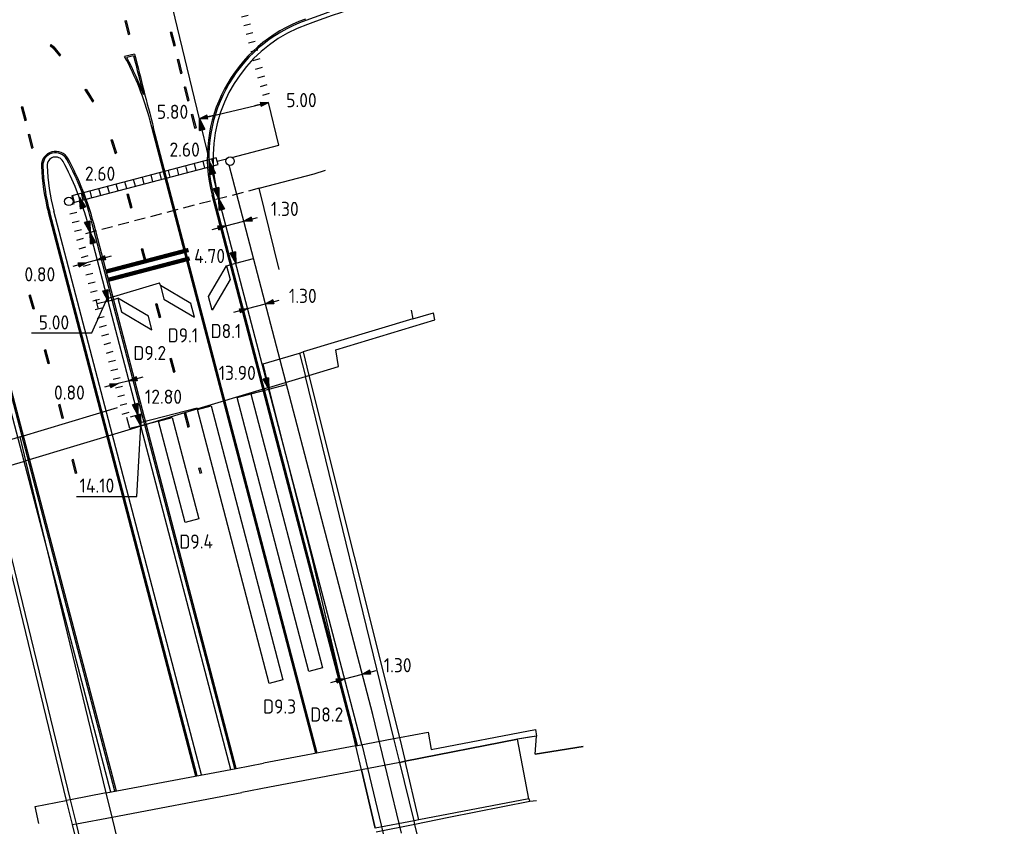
# Model space of a CAD drawing. Extents: x 124708 to 143435, y 487373 to 494715.
# Tile 28 of 32: x 143297 to 143366, y 487422 to 487479. Entities that reach past the tile are written whole.
import ezdxf
from ezdxf.enums import TextEntityAlignment as Align

# ---------------------------------------------------------------- set-up
doc = ezdxf.new("R2010")
doc.units = 0
doc.header["$LTSCALE"] = 0.25
doc.header["$MEASUREMENT"] = 0
doc.linetypes.add('HIDDEN2', pattern=[4.7625, 3.175, -1.5875])
doc.layers.get('0').update_dxf_attribs({"linetype": 'CONTINUOUS'})
for name, color, linetype in [('01-CALQUE', 1, 'CONTINUOUS'), ('BRUG', 253, 'CONTINUOUS'), ('BUIS', 1, 'CONTINUOUS'), ('GEBOUW', 252, 'CONTINUOUS'), ('INSTALLATIE', 2, 'CONTINUOUS'), ('KABEL-500', 3, 'CONTINUOUS'), ('LUS-T-CODE', 1, 'CONTINUOUS'), ('LUSSEN', 7, 'CONTINUOUS'), ('MAAT-T-CODE', 7, 'CONTINUOUS'), ('MAATVOERING', 7, 'CONTINUOUS'), ('MARKERING', 9, 'CONTINUOUS'), ('ONDERGROND', 7, 'CONTINUOUS'), ('UITSLIJPER', 1, 'CONTINUOUS')]:
    doc.layers.add(name, color=color, linetype=linetype)
doc.styles.add('I020-0', font='isocp.shx', dxfattribs={"height": 1})
doc.styles.add('I020-1', font='ISO.shx', dxfattribs={"height": 2})
doc.styles.add('ISO', font='isocp.shx')

# ---------------------------------------------------------------- blocks, each defined once
blk = doc.blocks.new('V_2_5X1S')
blk.add_3dface([(0, -1), (-1.768, -2.768), (-1.768, -1.768), (0, 0)])
at = {"layer": 'LUS-T-CODE', "linetype": 'CONTINUOUS', "style": 'ISO'}
blk.add_attdef('LUS', text='', height=1, rotation=345.32326, dxfattribs=at).set_placement((-1.199, -4.435), align=Align.MIDDLE_CENTER)
blk = doc.blocks.new('V_20X1')
blk.add_3dface([(0.5, 0), (0.5, -20), (-0.5, -20), (-0.5, 0)])
at = {"layer": 'LUS-T-CODE', "linetype": 'CONTINUOUS', "style": 'I020-1'}
blk.add_attdef('LUS', text='', height=1, rotation=345.32284, dxfattribs=at).set_placement((-0.206, -21.765), align=Align.MIDDLE_CENTER)
blk = doc.blocks.new('V_MAST')
blk.add_circle((0, 0), 0.3)
blk = doc.blocks.new('V_P2')
for p, q in [((0, 0), (0.78, 0.194)), ((0.78, 0.181), (0, 0)), ((0, 0), (0.78, 0.171)), ((0.78, 0.159), (0, 0)), ((0, 0), (0.78, 0.146)), ((0.78, 0.135), (0, 0)), ((0, 0), (0.78, 0.121)), ((0.78, 0.11), (0, 0)), ((0, 0), (0.78, 0.097)), ((0.78, 0.085), (0, 0)), ((0, 0), (0.78, 0.073)), ((0.78, 0.06), (0, 0)), ((0, 0), (0.78, 0.049)), ((0.78, 0.037), (0, 0)), ((0, 0), (0.78, 0.026)), ((0.78, 0.012), (0, 0)), ((0, 0), (0.78, 0)), ((0.78, -0.194), (0, 0)), ((0, 0), (0.78, -0.097)), ((0, 0), (0.78, -0.146)), ((0, 0), (0.78, -0.049)), ((0, 0), (0.78, 0)), ((0.78, -0.181), (0, 0)), ((0, 0), (0.78, -0.171)), ((0.78, -0.159), (0, 0)), ((0.78, -0.135), (0, 0)), ((0, 0), (0.78, -0.121)), ((0.78, -0.11), (0, 0)), ((0, 0), (0.78, -0.073)), ((0.78, -0.037), (0, 0)), ((0, 0), (0.78, -0.026)), ((0.78, -0.06), (0, 0)), ((0.78, -0.085), (0, 0)), ((0.78, -0.012), (0, 0)), ((0.78, -0.194), (0.78, 0.194))]:
    blk.add_line(p, q)
at = {"layer": 'MAATVOERING', "style": 'I020-0', "flags": 1}
blk.add_attdef('MAAT', (-446006.76, 243439.275), '', height=1, dxfattribs=at)
blk = doc.blocks.new('V_PLS')
at = {"layer": 'MAATVOERING'}
for p, q in [((0.567, 0.142), (0, 0)), ((0.567, 0.125), (0, 0)), ((0.567, 0.107), (0, 0)), ((0.567, 0.089), (0, 0)), ((0.567, 0.072), (0, 0)), ((0.567, 0.055), (0, 0)), ((0.567, 0.037), (0, 0)), ((0.567, 0.019), (0, 0)), ((0.567, -0.125), (0, 0)), ((0.567, -0.089), (0, 0)), ((0.567, -0.055), (0, 0)), ((0.567, -0.019), (0, 0)), ((0.567, -0.142), (0, 0)), ((0.567, -0.037), (0, 0)), ((0.567, -0.072), (0, 0)), ((0.567, -0.107), (0, 0)), ((0, 0), (0.567, 0)), ((1, 0), (0, 0)), ((0.567, -0.142), (0.567, 0.142))]:
    blk.add_line(p, q, dxfattribs=at)
blk = doc.blocks.new('V_PRS')
at = {"layer": 'MAATVOERING'}
for p, q in [((0, 0), (-1, 0)), ((-0.567, 0.142), (-0.567, -0.142)), ((-0.567, 0.142), (0, 0)), ((-0.567, 0.125), (0, 0)), ((-0.567, 0.107), (0, 0)), ((-0.567, 0.089), (0, 0)), ((-0.567, 0.072), (0, 0)), ((-0.567, 0.055), (0, 0)), ((-0.567, 0.037), (0, 0)), ((-0.567, 0.019), (0, 0)), ((-0.567, -0.107), (0, 0)), ((-0.567, -0.072), (0, 0)), ((-0.567, -0.037), (0, 0)), ((0, 0), (-0.567, 0)), ((-0.567, -0.019), (0, 0)), ((-0.567, -0.055), (0, 0)), ((-0.567, -0.089), (0, 0)), ((-0.567, -0.125), (0, 0)), ((-0.567, -0.142), (0, 0))]:
    blk.add_line(p, q, dxfattribs=at)
at = {"layer": 'MAAT-T-CODE', "linetype": 'CONTINUOUS', "style": 'I020-1'}
blk.add_attdef('MAAT', text='', height=1, rotation=166.41483, dxfattribs=at).set_placement((-6.255, -0.033), align=Align.MIDDLE_CENTER)
blk = doc.blocks.new('NB_KAA0')
at = {"color": 1}
blk.add_3dface([(1189, 0), (1189, 841), (0, 841), (0, 0)], dxfattribs=at)
at = {"color": 5}
blk.add_3dface([(1179, 10), (1179, 831), (25, 831), (25, 10)], dxfattribs=at)
at = {"layer": 'MAATVOERING', "style": 'I020-0', "flags": 1}
for tag in ['PLOTDATUM', 'FILENAAM']:
    blk.add_attdef(tag, (-285681, -974749), '', height=1, dxfattribs=at)
blk = doc.blocks.new('V_PL')
at = {"layer": 'MAATVOERING'}
for p, q in [((-1, 0), (0, 0)), ((-0.567, 0.142), (0, 0)), ((-0.567, -0.142), (-0.567, 0.142)), ((-0.567, 0.125), (0, 0)), ((-0.567, 0.107), (0, 0)), ((-0.567, 0.089), (0, 0)), ((-0.567, 0.072), (0, 0)), ((-0.567, 0.055), (0, 0)), ((-0.567, 0.037), (0, 0)), ((-0.567, 0.019), (0, 0)), ((-0.567, -0.125), (0, 0)), ((-0.567, -0.089), (0, 0)), ((-0.567, -0.055), (0, 0)), ((-0.567, -0.019), (0, 0)), ((-0.567, -0.142), (0, 0)), ((-0.567, -0.037), (0, 0)), ((-0.567, -0.072), (0, 0)), ((-0.567, -0.107), (0, 0)), ((0, 0), (-0.567, 0))]:
    blk.add_line(p, q, dxfattribs=at)
blk = doc.blocks.new('V_PR')
at = {"layer": 'MAATVOERING'}
for p, q in [((0.567, 0.142), (0, 0)), ((0.567, 0.125), (0, 0)), ((0.567, 0.107), (0, 0)), ((0.567, 0.089), (0, 0)), ((0.567, 0.072), (0, 0)), ((0.567, 0.055), (0, 0)), ((0.567, 0.037), (0, 0)), ((0.567, 0.019), (0, 0)), ((0.567, -0.107), (0, 0)), ((0.567, -0.072), (0, 0)), ((0.567, -0.037), (0, 0)), ((0, 0), (0.567, 0)), ((0, 0), (1, 0)), ((0.567, -0.019), (0, 0)), ((0.567, -0.055), (0, 0)), ((0.567, -0.089), (0, 0)), ((0.567, -0.125), (0, 0)), ((0.567, -0.142), (0, 0)), ((0.567, 0.142), (0.567, -0.142))]:
    blk.add_line(p, q, dxfattribs=at)
at = {"layer": 'MAAT-T-CODE', "linetype": 'CONTINUOUS', "style": 'I020-1'}
blk.add_attdef('MAAT', text='', height=1, rotation=348.6224, dxfattribs=at).set_placement((-3.648, 0.164), align=Align.MIDDLE_CENTER)

msp = doc.modelspace()

# ---------------------------------------------------------------- hatches: boundary and pattern name
at = {"layer": 'BUIS', "linetype": 'CONTINUOUS'}
h = msp.add_hatch(dxfattribs=at)
h.set_pattern_fill('LINE', color=256, scale=0.1, style=0, pattern_type=2)
h.set_pattern_definition([(195.328418, (0, 0), (0.16786315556, -0.612410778), [])])
h.paths.add_polyline_path([(143311.744, 487483.909, 2.050431), (143311.869, 487483.453), (143314.554, 487473.66), (143314.312, 487473.594), (143314.071, 487473.528), (143307.988, 487495.72), (143308.23, 487495.786), (143308.471, 487495.853)])
h = msp.add_hatch(dxfattribs=at)
h.set_pattern_fill('LINE', color=256, scale=0.1, style=0, pattern_type=2)
h.set_pattern_definition([(284.6956, (143310.334, 487467.033), (0.614227, 0.16109), [])])
h.paths.add_polyline_path([(143310.688, 487469.436), (143310.751, 487469.194), (143300.54, 487466.516), (143300.476, 487466.758), (143300.413, 487467), (143310.624, 487469.678)])
h = msp.add_hatch(dxfattribs=at)
h.set_pattern_fill('LINE', color=256, scale=0.1, style=0, pattern_type=2)
h.set_pattern_definition([(194.6767, (143310.334, 487467.033), (0.160887, -0.61428), [])])
h.paths.add_polyline_path([(143300.133, 487466.314, 0.671453), (143300.469, 487466.757), (143300.53, 487466.772), (143304.558, 487451.395), (143304.316, 487451.331), (143304.074, 487451.268)])

# ---------------------------------------------------------------- linework, layer by layer
msp.add_line((143320.909, 487428.243), (143325.349, 487409.718))
at = {"flags": 128}
msp.add_lwpolyline([(143307.516, 487451.343), (143309.391, 487444.184), (143308.424, 487443.931), (143306.549, 487451.089), (143307.516, 487451.343)], dxfattribs=at)
at = {"layer": 'BRUG'}
for p, q in [((143324.39, 487458.92), (143324.52, 487458.3)), ((143324.52, 487458.3), (143325.97, 487458.73)), ((143326.07, 487458.23), (143325.97, 487458.73)), ((143324.52, 487458.3), (143316.759, 487455.967)), ((143319.08, 487456.11), (143326.07, 487458.23)), ((143313.93, 487455.119), (143316.518, 487455.895)), ((143316.518, 487455.895), (143316.759, 487455.967)), ((143316.518, 487455.895), (143316.924, 487454.234)), ((143316.759, 487455.967), (143317.173, 487454.309)), ((143319.27, 487454.94), (143319.08, 487456.11)), ((143314.351, 487453.46), (143313.93, 487455.119)), ((143316.924, 487454.234), (143317.173, 487454.309)), ((143317.173, 487454.309), (143319.27, 487454.94)), ((143317.173, 487454.309), (143323.564, 487428.745)), ((143314.351, 487453.46), (143316.924, 487454.234)), ((143323.181, 487428.673), (143316.924, 487454.234)), ((143307.492, 487453.189), (143307.492, 487453.187)), ((143314.351, 487453.46), (143308.617, 487451.735)), ((143317.38, 487441.53), (143314.351, 487453.46)), ((143296.764, 487449.969), (143303.658, 487452.037)), ((143307.904, 487451.52), (143304.371, 487450.457)), ((143308.617, 487451.735), (143307.904, 487451.52)), ((143304.371, 487450.457), (143297.174, 487448.291)), ((143296.764, 487449.969), (143294.268, 487449.22)), ((143297.174, 487448.291), (143296.764, 487449.969)), ((143297.171, 487448.29), (143296.764, 487449.969)), ((143294.678, 487447.54), (143297.171, 487448.29)), ((143299.77, 487437.57), (143297.174, 487448.291)), ((143294.401, 487447.457), (143300.028, 487424.295)), ((143300.332, 487424.353), (143294.678, 487447.54)), ((143320.497, 487428.165), (143317.38, 487441.53)), ((143302.852, 487424.829), (143299.77, 487437.57)), ((143302.852, 487424.829), (143299.77, 487437.57)), ((143325.81, 487427.89), (143333.19, 487429.32)), ((143333.19, 487429.32), (143333.253, 487428.84)), ((143320.497, 487428.165), (143323.181, 487428.673)), ((143323.181, 487428.673), (143323.564, 487428.745)), ((143323.594, 487426.985), (143323.181, 487428.673)), ((143323.564, 487428.745), (143325.6, 487429.13)), ((143323.564, 487428.745), (143323.98, 487427.08)), ((143331.9, 487428.63), (143323.98, 487427.08)), ((143323.98, 487427.08), (143331.9, 487428.63)), ((143325.6, 487429.13), (143325.81, 487427.89)), ((143333.253, 487428.84), (143331.9, 487428.63)), ((143332.767, 487428.765), (143331.9, 487428.63)), ((143332.72, 487424.41), (143331.9, 487428.63)), ((143333.253, 487428.84), (143332.767, 487428.765)), ((143333.15, 487427.58), (143333.253, 487428.84)), ((143333.15, 487427.58), (143333.253, 487428.84)), ((143320.497, 487428.165), (143313.969, 487426.931)), ((143320.892, 487426.471), (143320.497, 487428.165)), ((143336.54, 487428.12), (143333.15, 487427.58)), ((143333.15, 487427.58), (143336.54, 487428.12)), ((143302.852, 487424.829), (143312.024, 487426.563)), ((143312.024, 487426.563), (143313.969, 487426.931)), ((143320.892, 487426.471), (143314.388, 487425.234)), ((143323.594, 487426.985), (143320.892, 487426.471)), ((143323.594, 487426.985), (143320.892, 487426.471)), ((143320.892, 487426.471), (143321.852, 487422.352)), ((143321.852, 487422.352), (143320.892, 487426.471)), ((143323.98, 487427.08), (143323.594, 487426.985)), ((143323.594, 487426.985), (143323.98, 487427.08)), ((143324.6, 487422.873), (143323.594, 487426.985)), ((143324.95, 487422.93), (143323.98, 487427.08)), ((143314.388, 487425.234), (143312.437, 487424.863)), ((143302.852, 487424.829), (143300.332, 487424.353)), ((143303.266, 487423.118), (143302.852, 487424.829)), ((143303.266, 487423.118), (143302.852, 487424.829)), ((143303.266, 487423.118), (143312.437, 487424.863)), ((143332.72, 487424.41), (143324.95, 487422.93)), ((143332.72, 487424.41), (143332.785, 487424.215)), ((143297.83, 487423.88), (143300.028, 487424.295)), ((143298.1, 487422.68), (143297.83, 487423.88)), ((143300.332, 487424.353), (143300.028, 487424.295)), ((143300.028, 487424.295), (143300.44, 487422.6)), ((143300.75, 487422.639), (143300.332, 487424.353)), ((143332.785, 487424.215), (143327.07, 487423.09)), ((143333.249, 487424.263), (143332.785, 487424.215)), ((143300.75, 487422.639), (143303.266, 487423.118)), ((143300.75, 487422.639), (143303.266, 487423.118)), ((143304.256, 487419.021), (143303.266, 487423.118)), ((143327.07, 487423.09), (143324.664, 487422.61)), ((143300.44, 487422.6), (143300.75, 487422.639)), ((143300.44, 487422.6), (143300.75, 487422.639)), ((143300.44, 487422.6), (143301.494, 487418.493)), ((143301.748, 487418.546), (143300.75, 487422.639)), ((143324.6, 487422.873), (143321.852, 487422.352)), ((143324.664, 487422.61), (143321.922, 487422.063)), ((143324.95, 487422.93), (143324.6, 487422.873)), ((143324.664, 487422.61), (143324.6, 487422.873)), ((143325.907, 487417.53), (143324.664, 487422.61))]:
    msp.add_line(p, q, dxfattribs=at)
at = {"layer": 'BUIS'}
msp.add_line((143306.677, 487460.657), (143306.62, 487460.848), dxfattribs=at)
at = {"layer": 'BUIS', "flags": 128}
msp.add_lwpolyline([(143310.688, 487469.436), (143310.624, 487469.678), (143300.413, 487467), (143300.476, 487466.758), (143300.54, 487466.516), (143310.751, 487469.194)], close=True, dxfattribs=at)
at = {"layer": 'GEBOUW', "flags": 128}
msp.add_lwpolyline([(143315.077, 487461.78), (143313.67, 487467.53), (143317.55, 487468.55), (143318.339, 487468.799)], dxfattribs=at)
at = {"layer": 'KABEL-500'}
for p, q in [((143310.688, 487469.436), (143311.35, 487469.61)), ((143321.695, 487430.378), (143311.537, 487469.15)), ((143312.006, 487462.236), (143313.263, 487462.565)), ((143302.293, 487459.053), (143302.133, 487459.668)), ((143302.987, 487459.563), (143302.213, 487459.361)), ((143314.337, 487453.336), (143315.594, 487453.665)), ((143304.519, 487450.558), (143304.316, 487451.331)), ((143305.292, 487450.76), (143304.519, 487450.558)), ((143323.714, 487421.983), (143321.695, 487430.378))]:
    msp.add_line(p, q, dxfattribs=at)
at = {"layer": 'KABEL-500', "flags": 128}
msp.add_lwpolyline([(143311.736, 487469.711), (143315.041, 487470.578), (143314.312, 487473.594)], dxfattribs=at)
at = {"layer": 'MAAT-T-CODE'}
for p, q in [((143301.836, 487457.324), (143302.93, 487459.755)), ((143297.577, 487457.324), (143301.836, 487457.324)), ((143305.022, 487445.756), (143305.292, 487450.76)), ((143300.763, 487445.756), (143305.022, 487445.756))]:
    msp.add_line(p, q, dxfattribs=at)
at = {"layer": 'MAATVOERING'}
for p, q in [((143309.452, 487472.42), (143302.963, 487499.276)), ((143309.452, 487472.42), (143314.312, 487473.594)), ((143310.815, 487466.782), (143309.452, 487472.42)), ((143311.314, 487464.875), (143312.571, 487465.204)), ((143302.225, 487462.47), (143301.452, 487462.268)), ((143312.845, 487459.031), (143314.102, 487459.361)), ((143304.462, 487453.933), (143303.688, 487453.73)), ((143319.691, 487432.891), (143320.95, 487433.221))]:
    msp.add_line(p, q, dxfattribs=at)
at = {"layer": 'MAATVOERING', "linetype": 'HIDDEN2'}
for p, q in [((143313.67, 487467.53), (143301.236, 487464.273)), ((143304.558, 487451.395), (143305.573, 487451.661))]:
    msp.add_line(p, q, dxfattribs=at)
at = {"layer": 'MARKERING'}
for p, q in [((143304.167, 487479.359), (143304.402, 487478.387)), ((143304.168, 487479.359), (143304.265, 487479.383)), ((143304.208, 487479.369), (143304.214, 487479.371)), ((143304.265, 487479.383), (143304.5, 487478.411)), ((143304.403, 487478.387), (143304.5, 487478.411)), ((143307.372, 487478.547), (143307.469, 487478.571)), ((143307.373, 487478.547), (143307.618, 487477.577)), ((143307.412, 487478.557), (143307.419, 487478.558)), ((143307.469, 487478.571), (143307.714, 487477.601)), ((143298.896, 487477.611), (143298.964, 487477.684)), ((143298.93, 487477.648), (143298.928, 487477.646)), ((143307.617, 487477.577), (143307.714, 487477.602)), ((143299.553, 487476.869), (143299.63, 487476.932)), ((143304.856, 487476.993), (143304.154, 487476.821)), ((143304.784, 487476.872), (143304.305, 487476.754)), ((143307.862, 487476.608), (143307.959, 487476.632)), ((143307.862, 487476.608), (143308.107, 487475.638)), ((143307.902, 487476.618), (143307.909, 487476.619)), ((143307.958, 487476.632), (143308.203, 487475.662)), ((143308.107, 487475.638), (143308.204, 487475.662)), ((143301.342, 487474.475), (143301.427, 487474.529)), ((143301.342, 487474.475), (143301.879, 487473.631)), ((143301.384, 487474.502), (143301.383, 487474.501)), ((143301.426, 487474.529), (143301.963, 487473.685)), ((143308.352, 487474.668), (143308.449, 487474.693)), ((143308.352, 487474.669), (143308.597, 487473.699)), ((143308.392, 487474.678), (143308.398, 487474.68)), ((143308.448, 487474.693), (143308.693, 487473.723)), ((143296.844, 487473.271), (143296.941, 487473.296)), ((143296.844, 487473.271), (143297.09, 487472.302)), ((143296.884, 487473.281), (143296.891, 487473.283)), ((143296.94, 487473.295), (143297.186, 487472.326)), ((143301.879, 487473.632), (143301.963, 487473.685)), ((143308.597, 487473.699), (143308.694, 487473.723)), ((143308.844, 487472.729), (143308.941, 487472.755)), ((143308.844, 487472.729), (143309.1, 487471.762)), ((143308.884, 487472.74), (143308.89, 487472.742)), ((143308.94, 487472.755), (143309.196, 487471.788)), ((143297.09, 487472.302), (143297.187, 487472.326)), ((143317.656, 487427.628), (143305.961, 487472.281)), ((143317.755, 487427.647), (143306.171, 487471.874)), ((143309.1, 487471.763), (143309.196, 487471.788)), ((143297.335, 487471.332), (143297.432, 487471.357)), ((143297.336, 487471.333), (143297.581, 487470.363)), ((143297.375, 487471.342), (143297.382, 487471.344)), ((143297.432, 487471.357), (143297.677, 487470.387)), ((143297.581, 487470.363), (143297.678, 487470.387)), ((143303.17, 487470.941), (143303.265, 487470.973)), ((143303.17, 487470.941), (143303.481, 487469.991)), ((143303.218, 487470.957), (143303.216, 487470.956)), ((143303.266, 487470.973), (143303.577, 487470.023)), ((143303.481, 487469.991), (143303.577, 487470.022)), ((143304.314, 487467.114), (143304.411, 487467.139)), ((143304.315, 487467.113), (143304.568, 487466.146)), ((143304.363, 487467.126), (143304.361, 487467.126)), ((143304.411, 487467.139), (143304.664, 487466.172)), ((143320.513, 487428.168), (143310.334, 487467.033)), ((143320.611, 487428.187), (143310.431, 487467.059)), ((143304.568, 487466.146), (143304.664, 487466.172)), ((143309.184, 487426.026), (143298.764, 487465.813)), ((143309.282, 487426.045), (143298.861, 487465.839)), ((143311.944, 487426.548), (143301.871, 487465.007)), ((143312.042, 487426.566), (143301.967, 487465.032)), ((143305.328, 487463.244), (143305.425, 487463.27)), ((143305.328, 487463.244), (143305.582, 487462.277)), ((143305.376, 487463.257), (143305.374, 487463.256)), ((143305.424, 487463.27), (143305.678, 487462.303)), ((143305.581, 487462.277), (143305.678, 487462.302)), ((143297.513, 487459.983), (143297.417, 487459.957)), ((143297.684, 487458.993), (143297.417, 487459.957)), ((143297.78, 487459.019), (143297.513, 487459.983)), ((143306.342, 487459.375), (143306.438, 487459.4)), ((143306.342, 487459.374), (143306.595, 487458.407)), ((143306.39, 487459.387), (143306.388, 487459.387)), ((143306.438, 487459.4), (143306.691, 487458.433)), ((143297.78, 487459.019), (143297.684, 487458.993)), ((143297.732, 487459.006), (143297.734, 487459.007)), ((143306.595, 487458.407), (143306.692, 487458.433)), ((143298.58, 487456.128), (143298.484, 487456.102)), ((143298.751, 487455.138), (143298.484, 487456.102)), ((143298.847, 487455.164), (143298.58, 487456.128)), ((143298.847, 487455.165), (143298.751, 487455.138)), ((143298.799, 487455.151), (143298.801, 487455.152)), ((143307.355, 487455.505), (143307.452, 487455.531)), ((143307.356, 487455.505), (143307.609, 487454.538)), ((143307.404, 487455.518), (143307.402, 487455.518)), ((143307.452, 487455.531), (143307.705, 487454.564)), ((143307.609, 487454.538), (143307.705, 487454.563)), ((143303.471, 487424.946), (143295.919, 487453.787)), ((143303.569, 487424.964), (143296.015, 487453.812)), ((143299.737, 487451.264), (143299.499, 487452.235)), ((143299.597, 487452.259), (143299.5, 487452.235)), ((143299.835, 487451.288), (143299.597, 487452.259)), ((143308.369, 487451.636), (143308.466, 487451.661)), ((143308.369, 487451.636), (143308.623, 487450.668)), ((143308.417, 487451.649), (143308.415, 487451.648)), ((143308.465, 487451.662), (143308.719, 487450.694)), ((143299.834, 487451.287), (143299.737, 487451.264)), ((143299.786, 487451.276), (143299.788, 487451.276)), ((143308.622, 487450.669), (143308.719, 487450.694)), ((143300.546, 487448.373), (143300.449, 487448.349)), ((143300.686, 487447.378), (143300.449, 487448.349)), ((143300.784, 487447.402), (143300.547, 487448.373)), ((143300.783, 487447.402), (143300.686, 487447.378)), ((143300.735, 487447.39), (143300.737, 487447.39)), ((143309.383, 487447.767), (143309.479, 487447.792)), ((143309.383, 487447.766), (143309.485, 487447.377)), ((143309.431, 487447.779), (143309.429, 487447.779)), ((143309.479, 487447.792), (143309.581, 487447.402))]:
    msp.add_line(p, q, dxfattribs=at)
at = {"layer": 'MARKERING', "flags": 128}
for points in [[(143298.896, 487477.611), (143299.079, 487477.441), (143299.554, 487476.868)], [(143298.964, 487477.685), (143299.151, 487477.509), (143299.63, 487476.932)]]:
    msp.add_lwpolyline(points, dxfattribs=at)
at = {"layer": 'MARKERING', "const_width": 0.3, "flags": 128}
for points in [[(143308.664, 487463.169), (143302.853, 487461.648)], [(143308.747, 487462.571), (143303.006, 487461.067)]]:
    msp.add_lwpolyline(points, dxfattribs=at)
at = {"layer": 'MARKERING'}
for centre, radius, start, end in [((143386.166, 487290.223), 201.419, 104.46095, 110.09492), ((143320.396, 487469.67), 10.4, 109.46048, 194.67602), ((143320.396, 487469.67), 10.3, 109.46048, 194.67602), ((143286.613, 487467.214), 20, 14.67553, 28.70927), ((143286.613, 487467.214), 20.1, 20.19132, 28.33642), ((143889.691, 487624.705), 603.3, 194.184281, 194.450872), ((143889.691, 487624.705), 603.2, 194.174783, 194.67685), ((143299.274, 487469.135), 1, 28.55137, 182.31473), ((143299.274, 487469.135), 0.9, 28.55137, 182.31473), ((143282.233, 487459.863), 20.4, 14.67863, 28.55034), ((143313.662, 487469.717), 15.4, 182.31473, 194.67812), ((143313.662, 487469.717), 15.3, 182.31473, 194.67812), ((143282.233, 487459.863), 20.3, 14.67863, 28.55044)]:
    msp.add_arc(centre, radius, start, end, dxfattribs=at)
at = {"layer": 'ONDERGROND'}
for p, q in [((143310.76, 487466.99), (143310.722, 487467.136)), ((143320.909, 487428.243), (143310.815, 487466.782)), ((143309.579, 487426.101), (143299.152, 487465.916)), ((143311.649, 487426.492), (143301.72, 487464.4)), ((143303.176, 487424.89), (143295.629, 487453.712))]:
    msp.add_line(p, q, dxfattribs=at)
at = {"layer": 'ONDERGROND', "flags": 128}
for points in [[(143310.399, 487469.921, 0.077727), (143310.815, 487466.782)], [(143301.72, 487464.4), (143301.581, 487464.931, 0.032332), (143300.76, 487467.396, 0.028039), (143299.801, 487469.422)]]:
    msp.add_lwpolyline(points, format="xyb", dxfattribs=at)
at = {"layer": 'ONDERGROND'}
for centre, radius, start, end in [((143389.796, 487277.458), 214.357, 104.54646, 109.8344), ((143320.396, 487469.67), 10, 109.46048, 178.56179), ((143299.274, 487469.135), 0.6, 28.55137, 182.31473), ((143313.662, 487469.717), 15, 182.31473, 194.67812), ((143696.984, 487571.069), 400, 195.08164, 195.0817)]:
    msp.add_arc(centre, radius, start, end, dxfattribs=at)
at = {"layer": 'UITSLIJPER'}
for p, q in [((143311.35, 487462.041), (143312.006, 487462.236)), ((143302.93, 487459.755), (143306.62, 487460.848)), ((143302.987, 487459.563), (143303.67, 487459.766)), ((143313.077, 487453.006), (143314.337, 487453.336)), ((143306.549, 487451.089), (143305.292, 487450.76))]:
    msp.add_line(p, q, dxfattribs=at)
at = {"layer": 'UITSLIJPER', "flags": 128}
msp.add_lwpolyline([(143309.305, 487451.914), (143309.279, 487452.011), (143305.242, 487450.954)], dxfattribs=at)

# ---------------------------------------------------------------- block references
at = {"layer": '01-CALQUE', "xscale": 0.5, "yscale": 0.5, "zscale": 0.5}
msp.add_blockref('NB_KAA0', (142840.5, 487374.5), dxfattribs=at)
at = {"layer": 'INSTALLATIE', "rotation": 284.6763931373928}
for p in [(143311.6, 487469.444), (143300.211, 487466.604)]:
    msp.add_blockref('V_MAST', p, dxfattribs=at)
at = {"layer": 'LUSSEN'}
for name, p, rotation, values in [('V_2_5X1S', (143311.35, 487462.041), 14.67674070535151, {'LUS': 'D8.1'}), ('V_20X1', (143309.788, 487452.041), 14.67716180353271, {'LUS': 'D9.3'})]:
    msp.add_blockref(name, p, dxfattribs=dict(at, rotation=rotation)).add_auto_attribs(values)
ref = msp.add_blockref('V_2_5X1S', (143306.677, 487460.657), dxfattribs=dict(at, yscale=-0.9999999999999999, rotation=194.653494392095))
ref.add_attrib('LUS', 'D9.1', dxfattribs={"layer": 'LUS-T-CODE', "linetype": 'CONTINUOUS', "height": 1, "style": 'ISO'}).set_placement((143308.275, 487457.142), align=Align.MIDDLE_CENTER)
ref = msp.add_blockref('V_2_5X1S', (143303.67, 487459.766), dxfattribs=dict(at, yscale=-0.9999999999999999, rotation=194.653494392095))
ref.add_attrib('LUS', 'D9.2', dxfattribs={"layer": 'LUS-T-CODE', "linetype": 'CONTINUOUS', "height": 1, "style": 'ISO'}).set_placement((143305.931, 487455.893), align=Align.MIDDLE_CENTER)
ref = msp.add_blockref('V_20X1', (143312.593, 487452.879), dxfattribs=dict(at, rotation=14.67716180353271))
ref.add_attrib('LUS', 'D8.2', dxfattribs={"layer": 'LUS-T-CODE', "linetype": 'CONTINUOUS', "height": 1, "style": 'I020-1'}).set_placement((143318.433, 487430.369), align=Align.MIDDLE_CENTER)
at = {"layer": 'MAATVOERING'}
ref = msp.add_blockref('V_PRS', (143314.312, 487473.594), dxfattribs=dict(at, rotation=13.5851714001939))
ref.add_attrib('MAAT', '5.00', dxfattribs={"layer": 'MAAT-T-CODE', "linetype": 'CONTINUOUS', "height": 1, "style": 'I020-1'}).set_placement((143316.647, 487473.751), align=Align.MIDDLE_CENTER)
at = {"layer": 'MAATVOERING', "linetype": 'HIDDEN2'}
ref = msp.add_blockref('V_P2', (143309.452, 487472.42), dxfattribs=dict(at, rotation=283.5851713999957))
ref.add_attrib('MAAT', '5.80', dxfattribs={"layer": 'MAAT-T-CODE', "linetype": 'CONTINUOUS', "height": 1, "style": 'I020-1'}).set_placement((143307.537, 487472.925), align=Align.MIDDLE_CENTER)
at = {"layer": 'MAATVOERING'}
for name, p, rotation in [('V_PLS', (143309.452, 487472.42), 13.5851714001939), ('V_P2', (143310.815, 487466.782), 284.6571252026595), ('V_P2', (143301.72, 487464.4), 105.2056572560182), ('V_PL', (143311.314, 487464.875), 14.68006940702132), ('V_P2', (143301.72, 487464.4), 284.6767407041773), ('V_PL', (143302.225, 487462.47), 194.6767451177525), ('V_PL', (143312.845, 487459.031), 14.68006940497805), ('V_PL', (143304.462, 487453.933), 194.6767451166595), ('V_PL', (143319.691, 487432.891), 14.68006940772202)]:
    msp.add_blockref(name, p, dxfattribs=dict(at, rotation=rotation))
at = {"layer": 'MAATVOERING', "linetype": 'HIDDEN2'}
ref = msp.add_blockref('V_P2', (143310.204, 487469.309), dxfattribs=dict(at, rotation=283.708943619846))
ref.add_attrib('MAAT', '2.60', dxfattribs={"layer": 'MAAT-T-CODE', "linetype": 'CONTINUOUS', "height": 1, "style": 'I020-1'}).set_placement((143308.394, 487470.259), align=Align.MIDDLE_CENTER)
at = {"layer": 'MAATVOERING'}
ref = msp.add_blockref('V_P2', (143300.96, 487466.885), dxfattribs=dict(at, rotation=288.4891024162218))
ref.add_attrib('MAAT', '2.60', dxfattribs={"layer": 'MAAT-T-CODE', "linetype": 'CONTINUOUS', "height": 1, "style": 'I020-1'}).set_placement((143302.418, 487468.556), align=Align.MIDDLE_CENTER)
at = {"layer": 'MAATVOERING', "linetype": 'HIDDEN2', "rotation": 103.5851714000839}
msp.add_blockref('V_P2', (143310.815, 487466.782), dxfattribs=at)
at = {"layer": 'MAATVOERING'}
ref = msp.add_blockref('V_PR', (143312.571, 487465.204), dxfattribs=dict(at, rotation=14.68006940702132))
ref.add_attrib('MAAT', '1.30', dxfattribs={"layer": 'MAAT-T-CODE', "linetype": 'CONTINUOUS', "height": 1, "style": 'I020-1'}).set_placement((143315.472, 487466.071), align=Align.MIDDLE_CENTER)
ref = msp.add_blockref('V_P2', (143312.006, 487462.236), dxfattribs=dict(at, rotation=104.6771618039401))
ref.add_attrib('MAAT', '4.70', dxfattribs={"layer": 'MAAT-T-CODE', "linetype": 'CONTINUOUS', "height": 1, "style": 'I020-1'}).set_placement((143310.156, 487462.746), align=Align.MIDDLE_CENTER)
ref = msp.add_blockref('V_PR', (143301.452, 487462.268), dxfattribs=dict(at, rotation=194.6767451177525))
ref.add_attrib('MAAT', '0.80', dxfattribs={"layer": 'MAAT-T-CODE', "linetype": 'CONTINUOUS', "height": 1, "style": 'I020-1'}).set_placement((143298.163, 487461.453), align=Align.MIDDLE_CENTER)
at = {"layer": 'MAATVOERING', "linetype": 'HIDDEN2'}
ref = msp.add_blockref('V_P2', (143302.987, 487459.563), dxfattribs=dict(at, rotation=104.6767407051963))
ref.add_attrib('MAAT', '5.00', dxfattribs={"layer": 'MAAT-T-CODE', "linetype": 'CONTINUOUS', "height": 1, "style": 'I020-1'}).set_placement((143299.159, 487458.054), align=Align.MIDDLE_CENTER)
at = {"layer": 'MAATVOERING'}
ref = msp.add_blockref('V_PR', (143314.102, 487459.361), dxfattribs=dict(at, rotation=14.68006940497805))
ref.add_attrib('MAAT', '1.30', dxfattribs={"layer": 'MAAT-T-CODE', "linetype": 'CONTINUOUS', "height": 1, "style": 'I020-1'}).set_placement((143316.744, 487459.927), align=Align.MIDDLE_CENTER)
ref = msp.add_blockref('V_P2', (143314.337, 487453.336), dxfattribs=dict(at, rotation=104.6771618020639))
ref.add_attrib('MAAT', '13.90', dxfattribs={"layer": 'MAAT-T-CODE', "linetype": 'CONTINUOUS', "height": 1, "style": 'I020-1'}).set_placement((143312.11, 487454.491), align=Align.MIDDLE_CENTER)
ref = msp.add_blockref('V_PR', (143303.688, 487453.73), dxfattribs=dict(at, rotation=194.6767451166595))
ref.add_attrib('MAAT', '0.80', dxfattribs={"layer": 'MAAT-T-CODE', "linetype": 'CONTINUOUS', "height": 1, "style": 'I020-1'}).set_placement((143300.251, 487453.104), align=Align.MIDDLE_CENTER)
at = {"layer": 'MAATVOERING', "linetype": 'HIDDEN2'}
ref = msp.add_blockref('V_P2', (143305.09, 487451.534), dxfattribs=dict(at, rotation=104.6767407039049))
ref.add_attrib('MAAT', '12.80', dxfattribs={"layer": 'MAAT-T-CODE', "linetype": 'CONTINUOUS', "height": 1, "style": 'I020-1'}).set_placement((143306.897, 487452.807), align=Align.MIDDLE_CENTER)
ref = msp.add_blockref('V_P2', (143305.292, 487450.76), dxfattribs=dict(at, rotation=104.6767407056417))
ref.add_attrib('MAAT', '14.10', dxfattribs={"layer": 'MAAT-T-CODE', "linetype": 'CONTINUOUS', "height": 1, "style": 'I020-1'}).set_placement((143302.194, 487446.536), align=Align.MIDDLE_CENTER)
at = {"layer": 'MAATVOERING'}
ref = msp.add_blockref('V_PR', (143320.95, 487433.221), dxfattribs=dict(at, rotation=14.68006940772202))
ref.add_attrib('MAAT', '1.30', dxfattribs={"layer": 'MAAT-T-CODE', "linetype": 'CONTINUOUS', "height": 1, "style": 'I020-1'}).set_placement((143323.446, 487433.85), align=Align.MIDDLE_CENTER)

# ---------------------------------------------------------------- texts
at = {"layer": 'LUS-T-CODE', "linetype": 'CONTINUOUS', "style": 'I020-1'}
msp.add_text('D9.4', height=1, rotation=0.70618, dxfattribs=at).set_placement((143308.025, 487442.068))

doc.saveas('drawing.dxf')
